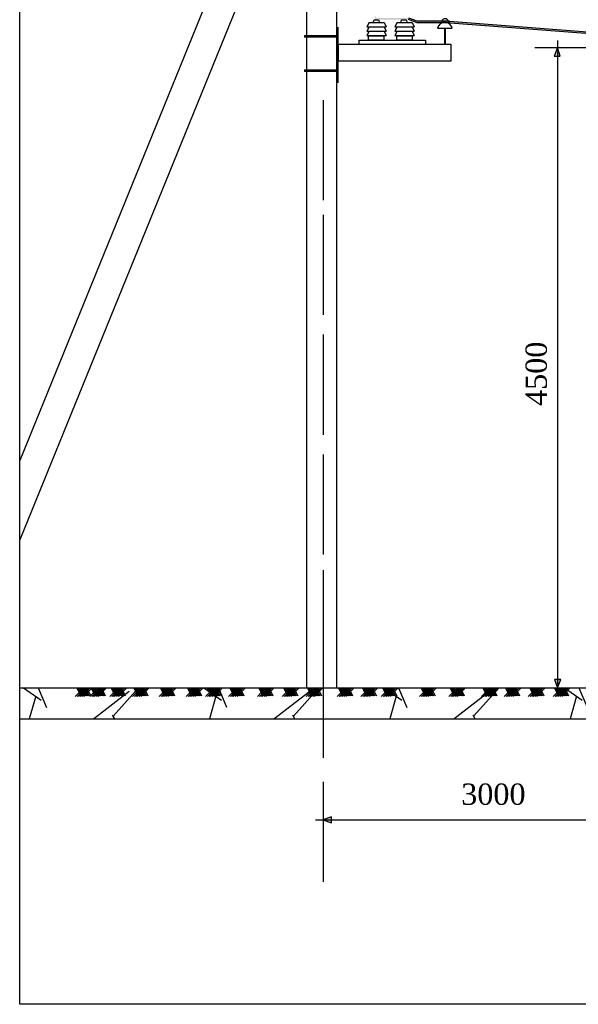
# Model space of a CAD drawing. Extents: x 10527 to 38812, y 13847 to 37526.
# Tile 15 of 256: x 35863 to 35918, y 32434 to 32531. Entities that reach past the tile are written whole.
import ezdxf

# ---------------------------------------------------------------- set-up
doc = ezdxf.new("R2010")
doc.units = 0
doc.header["$LTSCALE"] = 0.5
doc.header["$MEASUREMENT"] = 0
doc.styles.get("Standard").update_dxf_attribs({"font": 'times.ttf'})

msp = doc.modelspace()

# ---------------------------------------------------------------- hatches: boundary and pattern name
h = msp.add_hatch(color=256)
h.set_gradient(color1=(0, 0, 5), color2=(0, 0, 0), one_color=1)
h.paths.add_polyline_path([(35899.063, 32530.922), (35898.568, 32530.922), (35898.431, 32531.084), (35898.355, 32531.106), (35898.387, 32530.778), (35899.063, 32530.778)])
h.paths.add_polyline_path([(35900.42, 32530.922), (35899.063, 32530.922), (35899.063, 32530.778), (35900.42, 32530.778)])
h.paths.add_polyline_path([(35901.723, 32530.922), (35900.42, 32530.922), (35900.42, 32530.778), (35901.686, 32530.778), (35902.427, 32530.49), (35902.427, 32530.66)])
h.paths.add_polyline_path([(35904.369, 32530.615), (35902.55, 32530.615), (35902.427, 32530.66), (35902.427, 32530.49), (35902.545, 32530.444), (35904.369, 32530.444)])
h.paths.add_polyline_path([(35904.972, 32530.615), (35904.369, 32530.615), (35904.369, 32530.444), (35904.952, 32530.444, -0.006027), (35904.968, 32530.452, -0.12377)])
h.paths.add_polyline_path([(35905.615, 32530.615), (35904.972, 32530.615, 0.12377), (35904.968, 32530.452, -0.21793), (35905.583, 32530.444), (35905.617, 32530.444, 0.129572)])
h.paths.add_polyline_path([(35904.952, 32530.444), (35905.583, 32530.444, 0.224252)])
h = msp.add_hatch(color=256)
h.set_gradient(color1=(0, 0, 5), color2=(0, 0, 0), one_color=1)
h.paths.add_polyline_path([(35906.76, 32530.536), (35905.74, 32530.615), (35905.615, 32530.615, -0.129572), (35905.617, 32530.444), (35905.809, 32530.444), (35906.76, 32530.372)])
h.paths.add_polyline_path([(35906.76, 32530.536), (35906.76, 32530.372), (35912.056, 32529.971), (35912.056, 32530.129)])
h.paths.add_polyline_path([(35917.216, 32529.733), (35917.216, 32529.58), (35928.276, 32528.741), (35928.276, 32528.884)])
h.paths.add_polyline_path([(35928.276, 32528.884), (35928.276, 32528.741), (35938.567, 32527.961), (35933.183, 32526.575), (35933.474, 32526.575), (35933.482, 32526.563), (35938.59, 32527.906), (35938.674, 32528.085)])
h.paths.add_polyline_path([(35939.215, 32528.044), (35938.674, 32528.085), (35938.59, 32527.906), (35938.7, 32527.935), (35939.287, 32527.935)])
h.paths.add_polyline_path([(35939.3, 32528.037), (35939.215, 32528.044), (35939.287, 32527.935), (35939.3, 32527.935)])
h = msp.add_hatch(color=256)
h.set_gradient(color1=(0, 0, 5), color2=(0, 0, 0), one_color=1)
h.paths.add_polyline_path([(35912.056, 32530.129), (35912.056, 32529.971), (35917.216, 32529.58), (35917.216, 32529.733)])
h = msp.add_hatch(color=256)
h.set_gradient(color1=(0, 0, 5), color2=(0, 0, 0), one_color=1)
h.paths.add_polyline_path([(35916.38, 32465.738), (35916.095, 32465.738), (35916.373, 32464.906), (35916.38, 32464.906)])
h.paths.add_polyline_path([(35916.38, 32464.906), (35916.383, 32464.906), (35916.694, 32465.738), (35916.38, 32465.738)])
h.paths.add_polyline_path([(35916.38, 32527.984), (35916.38, 32527.984), (35916.362, 32527.984), (35916.055, 32527.161), (35916.38, 32527.161)])
h.paths.add_polyline_path([(35916.38, 32527.161), (35916.654, 32527.161), (35916.38, 32527.984)])
h = msp.add_hatch()
h.set_pattern_fill('GRAVEL', color=256, scale=0.7, style=0)
h.set_pattern_definition([(228.0128, (31912.8182, 29417.1456), (-142.24012086, -160.02019663), [2.392047, -236.8135]), (184.9697, (31911.218, 29415.3676), (213.36034514, 17.77987453), [4.104835, -406.378]), (132.5104, (31907.1286, 29415.012), (177.79987063, -195.58019105), [2.894374, -286.5429]), (267.2737, (31900.1944, 29410.567), (17.7799228, 355.59988557), [3.738035, -370.0648]), (292.8337, (31900.0166, 29406.8332), (-88.90025239, 213.36012131), [3.66544, -362.8786]), (357.2737, (31901.439, 29403.455), (-355.59988557, 17.7799228), [3.738035, -370.0648]), (37.6942, (31905.1728, 29403.2772), (-231.14014603, -177.7998415), [4.94336, -489.3917]), (72.2553, (31909.0844, 29406.2998), (124.46024896, 391.16011344), [4.66704, -462.0371]), (121.4296, (31910.5068, 29410.7448), (-142.24003665, 231.13972812), [3.75069, -371.3185]), (175.2364, (31908.551, 29413.9452), (195.57984637, -17.77983314), [4.28199, -209.8173]), (222.3974, (31904.2838, 29414.3008), (-213.36000642, -195.579745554), [5.537546, -548.2176]), (138.8141, (31917.7966, 29410.3892), (-124.4599207, 106.6798359), [1.890035, -187.1142]), (171.4692, (31916.3742, 29411.6338), (231.13964717, -35.5600896), [3.595774, -355.9822]), (225, (31912.818, 29412.167), (6e-13, -17.779988), [2.51446, -22.63023]), (203.1986, (31911.5736, 29414.3008), (88.9002998, 35.5601559), [1.35409, -134.0542]), (291.8014, (31910.329, 29413.7674), (-17.7800125, 53.3400344), [1.91496, -93.8336]), (30.9638, (31911.0402, 29411.9894), (53.3399437, 35.5600277), [3.11024, -100.5641]), (161.5651, (31913.707, 29413.5896), (35.560016, -17.7799736), [2.24901, -53.9763]), (16.3895, (31900.0166, 29413.7674), (177.8000981, 53.33988905), [3.150616, -311.9116]), (70.3462, (31903.0392, 29414.6564), (-71.11980182, -195.57972342), [2.643193, -261.6754]), (293.1986, (31913.7072, 29417.1456), (-35.5601559, 88.9002998), [2.70816, -132.7004]), (343.6105, (31914.774, 29414.6564), (-177.8000981, 53.33988905), [3.150616, -311.9116]), (339.444, (31900.0166, 29402.7438), (-88.90011035, 35.55995685), [3.038245, -148.8739]), (294.7751, (31902.8614, 29401.677), (-88.89979283, 195.57990918), [2.545704, -252.0252]), (66.8014, (31913.885, 29399.3656), (35.5601559, 88.9002998), [2.70816, -132.7004]), (17.354, (31914.9518, 29401.8548), (-231.14001247, -71.11989273), [2.98048, -295.0668]), (69.444, (31905.1728, 29399.3656), (-35.55995685, -88.90011035), [1.519126, -150.3936]), (101.3099, (31912.8182, 29399.3656), (-17.7799122, 71.1197722), [0.906605, -89.754]), (165.9638, (31912.6404, 29400.2546), (53.3400375, -17.7799692), [3.66544, -69.64335]), (186.009, (31909.0844, 29401.1436), (177.79973781, 17.77995848), [3.39687, -336.2898]), (303.6901, (31911.04, 29410.389), (-17.780006, 35.5599657), [2.56427, -61.54246]), (353.1572, (31912.4626, 29408.2556), (302.260125, -35.56015926), [4.4769, -443.212]), (60.9454, (31916.9076, 29407.7222), (-71.11983456, -124.4597033), [1.830556, -181.2258]), (90, (31917.797, 29409.322), (-17.78, 17.78), [1.0668, -16.7132]), (120.2564, (31908.7288, 29401.677), (71.11984927, -124.45993723), [2.47007, -244.5373]), (48.0128, (31907.4842, 29403.8106), (142.24012086, 160.02019663), [4.7841, -234.4216]), (2e-12, (31910.685, 29407.367), (17.78, 17.78), [4.6228, -13.1572]), (325.3048, (31915.3074, 29407.3666), (-177.79969194, 124.46001183), [2.81127, -278.3151]), (254.0546, (31917.6188, 29405.7664), (-17.7800454, -71.1201694), [2.5888, -126.8519]), (207.646, (31916.9076, 29403.2772), (-337.81988134, -177.80011182), [4.215015, -417.2875]), (175.4261, (31913.1738, 29401.3214), (-231.14005323, 17.77991398), [4.459203, -441.4606]), (175.4261, (31913.1738, 29401.3214), (-231.14005323, 17.77991398), [4.459203, -441.4606])])
h.paths.add_polyline_path([(36023.933, 32464.906), (35863.338, 32464.906), (35863.338, 32461.843), (36023.933, 32461.843)])
h = msp.add_hatch(color=256)
h.set_gradient(color1=(0, 0, 5), color2=(0, 0, 0), one_color=1)
h.paths.add_polyline_path([(35894.097, 32451.91), (35894.097, 32452.189), (35893.26, 32451.91), (35893.26, 32451.91)])
h.paths.add_polyline_path([(35893.26, 32451.91), (35893.26, 32451.903), (35894.097, 32451.59), (35894.097, 32451.91)])
h.paths.add_polyline_path([(35933.024, 32451.91), (35933.86, 32451.91), (35933.024, 32452.222)])
h.paths.add_polyline_path([(35933.024, 32451.91), (35933.024, 32451.623), (35933.871, 32451.906), (35933.86, 32451.91)])
h.paths.add_polyline_path([(35937.614, 32451.91), (35937.614, 32452.193), (35936.801, 32451.922), (35936.801, 32451.91)])
h.paths.add_polyline_path([(35937.614, 32451.594), (35937.614, 32451.91), (35936.801, 32451.91), (35936.801, 32451.898)])
h.paths.add_polyline_path([(35986.269, 32452.249), (35986.269, 32451.91), (35987.048, 32451.91), (35987.117, 32451.933)])
h.paths.add_polyline_path([(35986.269, 32451.91), (35986.269, 32451.65), (35987.048, 32451.91)])

# ---------------------------------------------------------------- linework, layer by layer
for p, q in [((35863.338, 32433.711, -629.582), (35863.338, 32584.109, -629.582)), ((35885.729, 32542.308, -629.582), (35863.338, 32487.324, -629.582)), ((35888.919, 32542.308, -629.582), (35863.338, 32479.49, -629.582)), ((35891.613, 32536.916, -629.582), (35891.613, 32529.214, -629.582)), ((35894.568, 32536.916, -629.582), (35894.568, 32529.214, -629.582)), ((35898.209, 32530.484, -629.582), (35898.288, 32530.751, -629.582)), ((35898.288, 32530.751, -629.582), (35898.728, 32530.751, -629.582)), ((35898.728, 32530.751, -629.582), (35898.841, 32530.486, -629.582)), ((35900.922, 32530.484, -629.582), (35901.001, 32530.751, -629.582)), ((35901.001, 32530.751, -629.582), (35901.441, 32530.751, -629.582)), ((35901.441, 32530.751, -629.582), (35901.554, 32530.486, -629.582)), ((35902.545, 32530.444, -629.582), (35901.686, 32530.778, -629.582)), ((35902.55, 32530.615, -629.582), (35901.723, 32530.922, -629.582)), ((35894.72, 32530.021, -629.582), (35894.72, 32524.554, -629.582)), ((35897.813, 32530.486, -629.582), (35897.574, 32530.077, -629.582)), ((35897.574, 32530.077, -629.582), (35899.475, 32530.077, -629.582)), ((35897.813, 32530.048, -629.582), (35897.574, 32529.639, -629.582)), ((35897.813, 32530.486, -629.582), (35899.292, 32530.486, -629.582)), ((35897.813, 32530.048, -629.582), (35899.292, 32530.048, -629.582)), ((35899.292, 32530.486, -629.582), (35899.475, 32530.077, -629.582)), ((35899.292, 32530.048, -629.582), (35899.475, 32529.639, -629.582)), ((35900.573, 32530.486, -629.582), (35900.334, 32530.077, -629.582)), ((35900.334, 32530.077, -629.582), (35902.235, 32530.077, -629.582)), ((35900.573, 32530.048, -629.582), (35900.334, 32529.639, -629.582)), ((35900.573, 32530.486, -629.582), (35902.052, 32530.486, -629.582)), ((35900.573, 32530.048, -629.582), (35902.052, 32530.048, -629.582)), ((35902.052, 32530.486, -629.582), (35902.235, 32530.077, -629.582)), ((35902.052, 32530.048, -629.582), (35902.235, 32529.639, -629.582)), ((35905.809, 32530.444, -629.582), (35902.545, 32530.444, -629.582)), ((35905.74, 32530.615, -629.582), (35902.55, 32530.615, -629.582)), ((35904.544, 32529.928, -629.582), (35905.991, 32529.928, -629.582)), ((35905.254, 32528.357, -629.582), (35905.254, 32529.928, -629.582)), ((35905.323, 32528.357, -629.582), (35905.323, 32529.928, -629.582)), ((35891.414, 32529.214, -629.582), (35894.72, 32529.214, -629.582)), ((35891.414, 32529.214, -629.582), (35891.414, 32529.052, -629.582)), ((35894.72, 32529.052, -629.582), (35891.414, 32529.052, -629.582)), ((35891.613, 32529.052, -629.582), (35891.613, 32525.822, -629.582)), ((35894.568, 32529.052, -629.582), (35894.568, 32525.822, -629.582)), ((35896.835, 32528.354, -629.582), (35896.835, 32528.752, -629.582)), ((35896.835, 32528.752, -629.582), (35903.376, 32528.752, -629.582)), ((35897.574, 32529.639, -629.582), (35899.475, 32529.639, -629.582)), ((35897.813, 32529.624, -629.582), (35897.574, 32529.215, -629.582)), ((35897.574, 32529.215, -629.582), (35899.475, 32529.215, -629.582)), ((35897.813, 32529.624, -629.582), (35899.292, 32529.624, -629.582)), ((35899.292, 32529.624, -629.582), (35899.475, 32529.215, -629.582)), ((35900.334, 32529.639, -629.582), (35902.235, 32529.639, -629.582)), ((35900.573, 32529.624, -629.582), (35900.334, 32529.215, -629.582)), ((35900.334, 32529.215, -629.582), (35902.235, 32529.215, -629.582)), ((35900.573, 32529.624, -629.582), (35902.052, 32529.624, -629.582)), ((35902.052, 32529.624, -629.582), (35902.235, 32529.215, -629.582)), ((35903.376, 32528.752, -629.582), (35903.376, 32528.357, -629.582)), ((35916.38, 32528.709, -629.582), (35916.38, 32464.894, -629.582)), ((35938.637, 32527.984, -629.582), (35914.144, 32527.984, -629.582)), ((35916.371, 32528.009, -629.582), (35916.055, 32527.161, -629.582)), ((35916.654, 32527.161, -629.582), (35916.371, 32528.009, -629.582)), ((35916.055, 32527.161, -629.582), (35916.654, 32527.161, -629.582)), ((35891.414, 32525.822, -629.582), (35894.72, 32525.822, -629.582)), ((35891.414, 32525.822, -629.582), (35891.414, 32525.66, -629.582)), ((35894.72, 32525.66, -629.582), (35891.414, 32525.66, -629.582)), ((35891.613, 32525.66, -629.582), (35891.613, 32464.906, -629.582)), ((35894.568, 32525.66, -629.582), (35894.568, 32464.906, -629.582)), ((35893.26, 32522.837, -629.582), (35893.26, 32512.978, -629.582)), ((35893.26, 32511.517, -629.582), (35893.26, 32501.658, -629.582)), ((35893.26, 32499.718, -629.582), (35893.26, 32489.859, -629.582)), ((35893.26, 32487.919, -629.582), (35893.26, 32478.06, -629.582)), ((35893.26, 32476.503, -629.582), (35893.26, 32466.644, -629.582)), ((35893.26, 32467.87, -629.582), (35893.26, 32458.011, -629.582)), ((35916.095, 32465.738, -629.582), (35916.378, 32464.891, -629.582)), ((35916.694, 32465.738, -629.582), (35916.095, 32465.738, -629.582)), ((35916.378, 32464.891, -629.582), (35916.694, 32465.738, -629.582)), ((35863.338, 32464.906, -629.582), (36023.933, 32464.906, -629.582)), ((35869.641, 32464.907, -629.582), (35868.822, 32464.063, -629.582)), ((35868.96, 32464.901, -629.582), (35869.327, 32464.116, -629.582)), ((35869.838, 32464.907, -629.582), (35869.019, 32464.063, -629.582)), ((35869.054, 32464.901, -629.582), (35869.421, 32464.116, -629.582)), ((35869.974, 32464.907, -629.582), (35869.155, 32464.063, -629.582)), ((35869.156, 32464.901, -629.582), (35869.523, 32464.116, -629.582)), ((35869.25, 32464.901, -629.582), (35869.617, 32464.116, -629.582)), ((35870.111, 32464.907, -629.582), (35869.292, 32464.063, -629.582)), ((35869.335, 32464.901, -629.582), (35869.703, 32464.116, -629.582)), ((35870.299, 32464.907, -629.582), (35869.479, 32464.063, -629.582)), ((35869.481, 32464.901, -629.582), (35869.848, 32464.116, -629.582)), ((35869.592, 32464.901, -629.582), (35869.959, 32464.116, -629.582)), ((35870.487, 32464.907, -629.582), (35869.667, 32464.063, -629.582)), ((35869.711, 32464.901, -629.582), (35870.078, 32464.116, -629.582)), ((35869.831, 32464.901, -629.582), (35870.198, 32464.116, -629.582)), ((35869.976, 32464.901, -629.582), (35870.343, 32464.116, -629.582)), ((35871.067, 32464.907, -629.582), (35870.248, 32464.063, -629.582)), ((35870.385, 32464.901, -629.582), (35870.752, 32464.116, -629.582)), ((35871.263, 32464.907, -629.582), (35870.444, 32464.063, -629.582)), ((35870.479, 32464.901, -629.582), (35870.846, 32464.116, -629.582)), ((35871.4, 32464.907, -629.582), (35870.581, 32464.063, -629.582)), ((35870.582, 32464.901, -629.582), (35870.949, 32464.116, -629.582)), ((35870.676, 32464.901, -629.582), (35871.043, 32464.116, -629.582)), ((35871.537, 32464.907, -629.582), (35870.717, 32464.063, -629.582)), ((35870.761, 32464.901, -629.582), (35871.128, 32464.116, -629.582)), ((35871.724, 32464.907, -629.582), (35870.905, 32464.063, -629.582)), ((35870.906, 32464.901, -629.582), (35871.273, 32464.116, -629.582)), ((35871.017, 32464.901, -629.582), (35871.384, 32464.116, -629.582)), ((35871.912, 32464.907, -629.582), (35871.093, 32464.063, -629.582)), ((35871.137, 32464.901, -629.582), (35871.504, 32464.116, -629.582)), ((35871.256, 32464.901, -629.582), (35871.623, 32464.116, -629.582)), ((35871.401, 32464.901, -629.582), (35871.768, 32464.116, -629.582)), ((35873.047, 32464.907, -629.582), (35872.228, 32464.063, -629.582)), ((35872.366, 32464.901, -629.582), (35872.733, 32464.116, -629.582)), ((35873.244, 32464.907, -629.582), (35872.425, 32464.063, -629.582)), ((35872.46, 32464.901, -629.582), (35872.827, 32464.116, -629.582)), ((35873.38, 32464.907, -629.582), (35872.561, 32464.063, -629.582)), ((35872.562, 32464.901, -629.582), (35872.929, 32464.116, -629.582)), ((35872.656, 32464.901, -629.582), (35873.023, 32464.116, -629.582)), ((35873.517, 32464.907, -629.582), (35872.698, 32464.063, -629.582)), ((35872.741, 32464.901, -629.582), (35873.108, 32464.116, -629.582)), ((35873.705, 32464.907, -629.582), (35872.885, 32464.063, -629.582)), ((35872.887, 32464.901, -629.582), (35873.254, 32464.116, -629.582)), ((35872.998, 32464.901, -629.582), (35873.365, 32464.116, -629.582)), ((35873.893, 32464.907, -629.582), (35873.073, 32464.063, -629.582)), ((35873.117, 32464.901, -629.582), (35873.484, 32464.116, -629.582)), ((35873.237, 32464.901, -629.582), (35873.604, 32464.116, -629.582)), ((35873.382, 32464.901, -629.582), (35873.749, 32464.116, -629.582)), ((35875.272, 32464.907, -629.582), (35874.453, 32464.063, -629.582)), ((35874.59, 32464.901, -629.582), (35874.957, 32464.116, -629.582)), ((35875.468, 32464.907, -629.582), (35874.649, 32464.063, -629.582)), ((35874.684, 32464.901, -629.582), (35875.051, 32464.116, -629.582)), ((35875.605, 32464.907, -629.582), (35874.786, 32464.063, -629.582)), ((35874.787, 32464.901, -629.582), (35875.154, 32464.116, -629.582)), ((35874.881, 32464.901, -629.582), (35875.248, 32464.116, -629.582)), ((35875.742, 32464.907, -629.582), (35874.922, 32464.063, -629.582)), ((35874.966, 32464.901, -629.582), (35875.333, 32464.116, -629.582)), ((35875.929, 32464.907, -629.582), (35875.11, 32464.063, -629.582)), ((35875.111, 32464.901, -629.582), (35875.478, 32464.116, -629.582)), ((35875.222, 32464.901, -629.582), (35875.589, 32464.116, -629.582)), ((35876.117, 32464.907, -629.582), (35875.298, 32464.063, -629.582)), ((35875.342, 32464.901, -629.582), (35875.709, 32464.116, -629.582)), ((35875.461, 32464.901, -629.582), (35875.828, 32464.116, -629.582)), ((35875.606, 32464.901, -629.582), (35875.973, 32464.116, -629.582)), ((35877.913, 32464.907, -629.582), (35877.094, 32464.063, -629.582)), ((35877.232, 32464.901, -629.582), (35877.599, 32464.116, -629.582)), ((35878.11, 32464.907, -629.582), (35877.291, 32464.063, -629.582)), ((35877.326, 32464.901, -629.582), (35877.693, 32464.116, -629.582)), ((35878.246, 32464.907, -629.582), (35877.427, 32464.063, -629.582)), ((35877.428, 32464.901, -629.582), (35877.795, 32464.116, -629.582)), ((35877.522, 32464.901, -629.582), (35877.889, 32464.116, -629.582)), ((35878.383, 32464.907, -629.582), (35877.564, 32464.063, -629.582)), ((35877.607, 32464.901, -629.582), (35877.975, 32464.116, -629.582)), ((35878.571, 32464.907, -629.582), (35877.751, 32464.063, -629.582)), ((35877.753, 32464.901, -629.582), (35878.12, 32464.116, -629.582)), ((35877.864, 32464.901, -629.582), (35878.231, 32464.116, -629.582)), ((35878.759, 32464.907, -629.582), (35877.939, 32464.063, -629.582)), ((35877.983, 32464.901, -629.582), (35878.35, 32464.116, -629.582)), ((35878.103, 32464.901, -629.582), (35878.47, 32464.116, -629.582)), ((35878.248, 32464.901, -629.582), (35878.615, 32464.116, -629.582)), ((35880.577, 32464.907, -629.582), (35879.757, 32464.063, -629.582)), ((35879.895, 32464.901, -629.582), (35880.262, 32464.116, -629.582)), ((35880.773, 32464.907, -629.582), (35879.954, 32464.063, -629.582)), ((35879.989, 32464.901, -629.582), (35880.356, 32464.116, -629.582)), ((35880.91, 32464.907, -629.582), (35880.09, 32464.063, -629.582)), ((35880.091, 32464.901, -629.582), (35880.459, 32464.116, -629.582)), ((35880.185, 32464.901, -629.582), (35880.552, 32464.116, -629.582)), ((35881.046, 32464.907, -629.582), (35880.227, 32464.063, -629.582)), ((35880.271, 32464.901, -629.582), (35880.638, 32464.116, -629.582)), ((35881.234, 32464.907, -629.582), (35880.415, 32464.063, -629.582)), ((35880.416, 32464.901, -629.582), (35880.783, 32464.116, -629.582)), ((35880.527, 32464.901, -629.582), (35880.894, 32464.116, -629.582)), ((35881.422, 32464.907, -629.582), (35880.603, 32464.063, -629.582)), ((35880.646, 32464.901, -629.582), (35881.013, 32464.116, -629.582)), ((35880.766, 32464.901, -629.582), (35881.133, 32464.116, -629.582)), ((35880.911, 32464.901, -629.582), (35881.278, 32464.116, -629.582)), ((35882.498, 32464.907, -629.582), (35881.679, 32464.063, -629.582)), ((35881.816, 32464.901, -629.582), (35882.183, 32464.116, -629.582)), ((35882.694, 32464.907, -629.582), (35881.875, 32464.063, -629.582)), ((35881.91, 32464.901, -629.582), (35882.277, 32464.116, -629.582)), ((35882.831, 32464.907, -629.582), (35882.011, 32464.063, -629.582)), ((35882.012, 32464.901, -629.582), (35882.38, 32464.116, -629.582)), ((35882.106, 32464.901, -629.582), (35882.473, 32464.116, -629.582)), ((35882.967, 32464.907, -629.582), (35882.148, 32464.063, -629.582)), ((35882.192, 32464.901, -629.582), (35882.559, 32464.116, -629.582)), ((35883.155, 32464.907, -629.582), (35882.336, 32464.063, -629.582)), ((35882.337, 32464.901, -629.582), (35882.704, 32464.116, -629.582)), ((35882.448, 32464.901, -629.582), (35882.815, 32464.116, -629.582)), ((35883.343, 32464.907, -629.582), (35882.524, 32464.063, -629.582)), ((35882.567, 32464.901, -629.582), (35882.934, 32464.116, -629.582)), ((35882.687, 32464.901, -629.582), (35883.054, 32464.116, -629.582)), ((35882.832, 32464.901, -629.582), (35883.199, 32464.116, -629.582)), ((35884.75, 32464.907, -629.582), (35883.931, 32464.063, -629.582)), ((35884.069, 32464.901, -629.582), (35884.436, 32464.116, -629.582)), ((35884.947, 32464.907, -629.582), (35884.127, 32464.063, -629.582)), ((35884.163, 32464.901, -629.582), (35884.53, 32464.116, -629.582)), ((35885.083, 32464.907, -629.582), (35884.264, 32464.063, -629.582)), ((35884.265, 32464.901, -629.582), (35884.632, 32464.116, -629.582)), ((35884.359, 32464.901, -629.582), (35884.726, 32464.116, -629.582)), ((35885.22, 32464.907, -629.582), (35884.401, 32464.063, -629.582)), ((35884.444, 32464.901, -629.582), (35884.811, 32464.116, -629.582)), ((35885.408, 32464.907, -629.582), (35884.588, 32464.063, -629.582)), ((35884.589, 32464.901, -629.582), (35884.956, 32464.116, -629.582)), ((35884.7, 32464.901, -629.582), (35885.067, 32464.116, -629.582)), ((35885.595, 32464.907, -629.582), (35884.776, 32464.063, -629.582)), ((35884.82, 32464.901, -629.582), (35885.187, 32464.116, -629.582)), ((35884.939, 32464.901, -629.582), (35885.306, 32464.116, -629.582)), ((35885.084, 32464.901, -629.582), (35885.452, 32464.116, -629.582)), ((35887.597, 32464.907, -629.582), (35886.778, 32464.063, -629.582)), ((35886.916, 32464.901, -629.582), (35887.283, 32464.116, -629.582)), ((35887.794, 32464.907, -629.582), (35886.975, 32464.063, -629.582)), ((35887.01, 32464.901, -629.582), (35887.377, 32464.116, -629.582)), ((35887.93, 32464.907, -629.582), (35887.111, 32464.063, -629.582)), ((35887.112, 32464.901, -629.582), (35887.479, 32464.116, -629.582)), ((35887.206, 32464.901, -629.582), (35887.573, 32464.116, -629.582)), ((35888.067, 32464.907, -629.582), (35887.248, 32464.063, -629.582)), ((35887.291, 32464.901, -629.582), (35887.658, 32464.116, -629.582)), ((35888.255, 32464.907, -629.582), (35887.435, 32464.063, -629.582)), ((35887.437, 32464.901, -629.582), (35887.804, 32464.116, -629.582)), ((35887.548, 32464.901, -629.582), (35887.915, 32464.116, -629.582)), ((35888.443, 32464.907, -629.582), (35887.623, 32464.063, -629.582)), ((35887.667, 32464.901, -629.582), (35888.034, 32464.116, -629.582)), ((35887.787, 32464.901, -629.582), (35888.154, 32464.116, -629.582)), ((35887.932, 32464.901, -629.582), (35888.299, 32464.116, -629.582)), ((35890.054, 32464.907, -629.582), (35889.235, 32464.063, -629.582)), ((35889.372, 32464.901, -629.582), (35889.739, 32464.116, -629.582)), ((35890.25, 32464.907, -629.582), (35889.431, 32464.063, -629.582)), ((35889.466, 32464.901, -629.582), (35889.833, 32464.116, -629.582)), ((35890.387, 32464.907, -629.582), (35889.567, 32464.063, -629.582)), ((35889.569, 32464.901, -629.582), (35889.936, 32464.116, -629.582)), ((35889.662, 32464.901, -629.582), (35890.03, 32464.116, -629.582)), ((35890.523, 32464.907, -629.582), (35889.704, 32464.063, -629.582)), ((35889.748, 32464.901, -629.582), (35890.115, 32464.116, -629.582)), ((35890.711, 32464.907, -629.582), (35889.892, 32464.063, -629.582)), ((35889.893, 32464.901, -629.582), (35890.26, 32464.116, -629.582)), ((35890.004, 32464.901, -629.582), (35890.371, 32464.116, -629.582)), ((35890.899, 32464.907, -629.582), (35890.08, 32464.063, -629.582)), ((35890.123, 32464.901, -629.582), (35890.49, 32464.116, -629.582)), ((35890.243, 32464.901, -629.582), (35890.61, 32464.116, -629.582)), ((35890.388, 32464.901, -629.582), (35890.755, 32464.116, -629.582)), ((35892.399, 32464.907, -629.582), (35891.579, 32464.063, -629.582)), ((35891.717, 32464.901, -629.582), (35892.084, 32464.116, -629.582)), ((35892.595, 32464.907, -629.582), (35891.776, 32464.063, -629.582)), ((35891.811, 32464.901, -629.582), (35892.178, 32464.116, -629.582)), ((35892.732, 32464.907, -629.582), (35891.912, 32464.063, -629.582)), ((35891.913, 32464.901, -629.582), (35892.28, 32464.116, -629.582)), ((35892.007, 32464.901, -629.582), (35892.374, 32464.116, -629.582)), ((35892.868, 32464.907, -629.582), (35892.049, 32464.063, -629.582)), ((35892.093, 32464.901, -629.582), (35892.46, 32464.116, -629.582)), ((35893.056, 32464.907, -629.582), (35892.237, 32464.063, -629.582)), ((35892.238, 32464.901, -629.582), (35892.605, 32464.116, -629.582)), ((35892.349, 32464.901, -629.582), (35892.716, 32464.116, -629.582)), ((35893.244, 32464.907, -629.582), (35892.424, 32464.063, -629.582)), ((35892.468, 32464.901, -629.582), (35892.835, 32464.116, -629.582)), ((35892.588, 32464.901, -629.582), (35892.955, 32464.116, -629.582)), ((35892.733, 32464.901, -629.582), (35893.1, 32464.116, -629.582)), ((35895.469, 32464.907, -629.582), (35894.65, 32464.063, -629.582)), ((35894.787, 32464.901, -629.582), (35895.154, 32464.116, -629.582)), ((35895.665, 32464.907, -629.582), (35894.846, 32464.063, -629.582)), ((35894.881, 32464.901, -629.582), (35895.248, 32464.116, -629.582)), ((35895.802, 32464.907, -629.582), (35894.983, 32464.063, -629.582)), ((35894.984, 32464.901, -629.582), (35895.351, 32464.116, -629.582)), ((35895.078, 32464.901, -629.582), (35895.445, 32464.116, -629.582)), ((35895.939, 32464.907, -629.582), (35895.119, 32464.063, -629.582)), ((35895.163, 32464.901, -629.582), (35895.53, 32464.116, -629.582)), ((35896.126, 32464.907, -629.582), (35895.307, 32464.063, -629.582)), ((35895.308, 32464.901, -629.582), (35895.675, 32464.116, -629.582)), ((35895.419, 32464.901, -629.582), (35895.786, 32464.116, -629.582)), ((35896.314, 32464.907, -629.582), (35895.495, 32464.063, -629.582)), ((35895.539, 32464.901, -629.582), (35895.906, 32464.116, -629.582)), ((35895.658, 32464.901, -629.582), (35896.025, 32464.116, -629.582)), ((35895.803, 32464.901, -629.582), (35896.17, 32464.116, -629.582)), ((35897.814, 32464.907, -629.582), (35896.994, 32464.063, -629.582)), ((35897.132, 32464.901, -629.582), (35897.499, 32464.116, -629.582)), ((35898.01, 32464.907, -629.582), (35897.191, 32464.063, -629.582)), ((35897.226, 32464.901, -629.582), (35897.593, 32464.116, -629.582)), ((35898.147, 32464.907, -629.582), (35897.327, 32464.063, -629.582)), ((35897.328, 32464.901, -629.582), (35897.696, 32464.116, -629.582)), ((35897.422, 32464.901, -629.582), (35897.789, 32464.116, -629.582)), ((35898.283, 32464.907, -629.582), (35897.464, 32464.063, -629.582)), ((35897.508, 32464.901, -629.582), (35897.875, 32464.116, -629.582)), ((35898.471, 32464.907, -629.582), (35897.652, 32464.063, -629.582)), ((35897.653, 32464.901, -629.582), (35898.02, 32464.116, -629.582)), ((35897.764, 32464.901, -629.582), (35898.131, 32464.116, -629.582)), ((35898.659, 32464.907, -629.582), (35897.84, 32464.063, -629.582)), ((35897.883, 32464.901, -629.582), (35898.25, 32464.116, -629.582)), ((35898.003, 32464.901, -629.582), (35898.37, 32464.116, -629.582)), ((35898.148, 32464.901, -629.582), (35898.515, 32464.116, -629.582)), ((35899.817, 32464.907, -629.582), (35898.998, 32464.063, -629.582)), ((35899.135, 32464.901, -629.582), (35899.502, 32464.116, -629.582)), ((35900.013, 32464.907, -629.582), (35899.194, 32464.063, -629.582)), ((35899.229, 32464.901, -629.582), (35899.596, 32464.116, -629.582)), ((35900.15, 32464.907, -629.582), (35899.331, 32464.063, -629.582)), ((35899.332, 32464.901, -629.582), (35899.699, 32464.116, -629.582)), ((35899.426, 32464.901, -629.582), (35899.793, 32464.116, -629.582)), ((35900.286, 32464.907, -629.582), (35899.467, 32464.063, -629.582)), ((35899.511, 32464.901, -629.582), (35899.878, 32464.116, -629.582)), ((35900.474, 32464.907, -629.582), (35899.655, 32464.063, -629.582)), ((35899.656, 32464.901, -629.582), (35900.023, 32464.116, -629.582)), ((35899.767, 32464.901, -629.582), (35900.134, 32464.116, -629.582)), ((35900.662, 32464.907, -629.582), (35899.843, 32464.063, -629.582)), ((35899.886, 32464.901, -629.582), (35900.254, 32464.116, -629.582)), ((35900.006, 32464.901, -629.582), (35900.373, 32464.116, -629.582)), ((35900.151, 32464.901, -629.582), (35900.518, 32464.116, -629.582)), ((35903.601, 32464.907, -629.582), (35902.781, 32464.063, -629.582)), ((35902.919, 32464.901, -629.582), (35903.286, 32464.116, -629.582)), ((35903.797, 32464.907, -629.582), (35902.978, 32464.063, -629.582)), ((35903.013, 32464.901, -629.582), (35903.38, 32464.116, -629.582)), ((35903.934, 32464.907, -629.582), (35903.114, 32464.063, -629.582)), ((35903.115, 32464.901, -629.582), (35903.482, 32464.116, -629.582)), ((35903.209, 32464.901, -629.582), (35903.576, 32464.116, -629.582)), ((35904.07, 32464.907, -629.582), (35903.251, 32464.063, -629.582)), ((35903.295, 32464.901, -629.582), (35903.662, 32464.116, -629.582)), ((35904.258, 32464.907, -629.582), (35903.439, 32464.063, -629.582)), ((35903.44, 32464.901, -629.582), (35903.807, 32464.116, -629.582)), ((35903.551, 32464.901, -629.582), (35903.918, 32464.116, -629.582)), ((35904.446, 32464.907, -629.582), (35903.626, 32464.063, -629.582)), ((35903.67, 32464.901, -629.582), (35904.037, 32464.116, -629.582)), ((35903.79, 32464.901, -629.582), (35904.157, 32464.116, -629.582)), ((35903.935, 32464.901, -629.582), (35904.302, 32464.116, -629.582)), ((35906.473, 32464.907, -629.582), (35905.654, 32464.063, -629.582)), ((35905.792, 32464.901, -629.582), (35906.159, 32464.116, -629.582)), ((35906.67, 32464.907, -629.582), (35905.851, 32464.063, -629.582)), ((35905.886, 32464.901, -629.582), (35906.253, 32464.116, -629.582)), ((35906.806, 32464.907, -629.582), (35905.987, 32464.063, -629.582)), ((35905.988, 32464.901, -629.582), (35906.355, 32464.116, -629.582)), ((35906.082, 32464.901, -629.582), (35906.449, 32464.116, -629.582)), ((35906.943, 32464.907, -629.582), (35906.124, 32464.063, -629.582)), ((35906.167, 32464.901, -629.582), (35906.535, 32464.116, -629.582)), ((35907.131, 32464.907, -629.582), (35906.311, 32464.063, -629.582)), ((35906.313, 32464.901, -629.582), (35906.68, 32464.116, -629.582)), ((35906.424, 32464.901, -629.582), (35906.791, 32464.116, -629.582)), ((35907.319, 32464.907, -629.582), (35906.499, 32464.063, -629.582)), ((35906.543, 32464.901, -629.582), (35906.91, 32464.116, -629.582)), ((35906.663, 32464.901, -629.582), (35907.03, 32464.116, -629.582)), ((35906.808, 32464.901, -629.582), (35907.175, 32464.116, -629.582)), ((35909.697, 32464.907, -629.582), (35908.877, 32464.063, -629.582)), ((35909.015, 32464.901, -629.582), (35909.382, 32464.116, -629.582)), ((35909.893, 32464.907, -629.582), (35909.074, 32464.063, -629.582)), ((35909.109, 32464.901, -629.582), (35909.476, 32464.116, -629.582)), ((35910.03, 32464.907, -629.582), (35909.21, 32464.063, -629.582)), ((35909.211, 32464.901, -629.582), (35909.578, 32464.116, -629.582)), ((35909.305, 32464.901, -629.582), (35909.672, 32464.116, -629.582)), ((35910.166, 32464.907, -629.582), (35909.347, 32464.063, -629.582)), ((35909.391, 32464.901, -629.582), (35909.758, 32464.116, -629.582)), ((35910.354, 32464.907, -629.582), (35909.535, 32464.063, -629.582)), ((35909.536, 32464.901, -629.582), (35909.903, 32464.116, -629.582)), ((35909.647, 32464.901, -629.582), (35910.014, 32464.116, -629.582)), ((35910.542, 32464.907, -629.582), (35909.722, 32464.063, -629.582)), ((35909.766, 32464.901, -629.582), (35910.133, 32464.116, -629.582)), ((35909.886, 32464.901, -629.582), (35910.253, 32464.116, -629.582)), ((35910.031, 32464.901, -629.582), (35910.398, 32464.116, -629.582)), ((35911.939, 32464.907, -629.582), (35911.12, 32464.063, -629.582)), ((35911.257, 32464.901, -629.582), (35911.624, 32464.116, -629.582)), ((35912.135, 32464.907, -629.582), (35911.316, 32464.063, -629.582)), ((35911.351, 32464.901, -629.582), (35911.718, 32464.116, -629.582)), ((35912.272, 32464.907, -629.582), (35911.453, 32464.063, -629.582)), ((35911.454, 32464.901, -629.582), (35911.821, 32464.116, -629.582)), ((35911.548, 32464.901, -629.582), (35911.915, 32464.116, -629.582)), ((35912.408, 32464.907, -629.582), (35911.589, 32464.063, -629.582)), ((35911.633, 32464.901, -629.582), (35912, 32464.116, -629.582)), ((35912.596, 32464.907, -629.582), (35911.777, 32464.063, -629.582)), ((35911.778, 32464.901, -629.582), (35912.145, 32464.116, -629.582)), ((35911.889, 32464.901, -629.582), (35912.256, 32464.116, -629.582)), ((35912.784, 32464.907, -629.582), (35911.965, 32464.063, -629.582)), ((35912.008, 32464.901, -629.582), (35912.376, 32464.116, -629.582)), ((35912.128, 32464.901, -629.582), (35912.495, 32464.116, -629.582)), ((35912.273, 32464.901, -629.582), (35912.64, 32464.116, -629.582)), ((35914.321, 32464.907, -629.582), (35913.502, 32464.063, -629.582)), ((35913.64, 32464.901, -629.582), (35914.007, 32464.116, -629.582)), ((35914.518, 32464.907, -629.582), (35913.698, 32464.063, -629.582)), ((35913.734, 32464.901, -629.582), (35914.101, 32464.116, -629.582)), ((35914.654, 32464.907, -629.582), (35913.835, 32464.063, -629.582)), ((35913.836, 32464.901, -629.582), (35914.203, 32464.116, -629.582)), ((35913.93, 32464.901, -629.582), (35914.297, 32464.116, -629.582)), ((35914.791, 32464.907, -629.582), (35913.971, 32464.063, -629.582)), ((35914.015, 32464.901, -629.582), (35914.382, 32464.116, -629.582)), ((35914.979, 32464.907, -629.582), (35914.159, 32464.063, -629.582)), ((35914.16, 32464.901, -629.582), (35914.527, 32464.116, -629.582)), ((35914.271, 32464.901, -629.582), (35914.638, 32464.116, -629.582)), ((35915.166, 32464.907, -629.582), (35914.347, 32464.063, -629.582)), ((35914.391, 32464.901, -629.582), (35914.758, 32464.116, -629.582)), ((35914.51, 32464.901, -629.582), (35914.877, 32464.116, -629.582)), ((35914.655, 32464.901, -629.582), (35915.022, 32464.116, -629.582)), ((35916.774, 32464.907, -629.582), (35915.954, 32464.063, -629.582)), ((35916.092, 32464.901, -629.582), (35916.459, 32464.116, -629.582)), ((35916.97, 32464.907, -629.582), (35916.151, 32464.063, -629.582)), ((35916.186, 32464.901, -629.582), (35916.553, 32464.116, -629.582)), ((35917.107, 32464.907, -629.582), (35916.287, 32464.063, -629.582)), ((35916.288, 32464.901, -629.582), (35916.655, 32464.116, -629.582)), ((35916.382, 32464.901, -629.582), (35916.749, 32464.116, -629.582)), ((35917.243, 32464.907, -629.582), (35916.424, 32464.063, -629.582)), ((35916.468, 32464.901, -629.582), (35916.835, 32464.116, -629.582)), ((35917.431, 32464.907, -629.582), (35916.612, 32464.063, -629.582)), ((35916.613, 32464.901, -629.582), (35916.98, 32464.116, -629.582)), ((35916.724, 32464.901, -629.582), (35917.091, 32464.116, -629.582)), ((35917.619, 32464.907, -629.582), (35916.799, 32464.063, -629.582)), ((35916.843, 32464.901, -629.582), (35917.21, 32464.116, -629.582)), ((35916.963, 32464.901, -629.582), (35917.33, 32464.116, -629.582)), ((35917.108, 32464.901, -629.582), (35917.475, 32464.116, -629.582)), ((35863.338, 32461.843, -629.582), (36023.933, 32461.843, -629.582)), ((35893.26, 32455.638, -629.582), (35893.26, 32445.779, -629.582)), ((35894.097, 32452.189, -629.582), (35893.249, 32451.907, -629.582)), ((35894.097, 32451.59, -629.582), (35894.097, 32452.189, -629.582)), ((35892.499, 32451.91, -629.582), (35990.807, 32451.91, -629.582)), ((35893.249, 32451.907, -629.582), (35894.097, 32451.59, -629.582)), ((36023.933, 32433.711, -629.582), (35863.338, 32433.711, -629.582))]:
    msp.add_line(p, q)
at = {"elevation": -629.582}
for points in [[(35905.74, 32530.615), (35939.3, 32528.037)], [(35905.809, 32530.444), (35938.567, 32527.961)]]:
    msp.add_lwpolyline(points, dxfattribs=at)
for points in [[(35897.74, 32529.176), (35899.264, 32529.176), (35899.264, 32528.763), (35897.74, 32528.763)], [(35900.527, 32529.176), (35902.05, 32529.176), (35902.05, 32528.763), (35900.527, 32528.763)], [(35894.77, 32528.357), (35905.868, 32528.357), (35905.868, 32526.693), (35894.77, 32526.693)]]:
    msp.add_lwpolyline(points, close=True, dxfattribs=at)
for centre, radius, start, end in [((35905.294, 32530.525, -629.582), 0.334, 343.27778, 192.74198), ((35905.268, 32529.776, -629.582), 0.739, 11.8939, 168.1061)]:
    msp.add_arc(centre, radius, start, end)

# ---------------------------------------------------------------- texts
at = {"insert": (35913.229, 32492.688, -629.582), "char_height": 2.1, "width": 9.75982, "attachment_point": 1, "rotation": 90}
msp.add_mtext('{\\fGeorgia|b0|i0|c204|p18;\\C7;4500}', dxfattribs=at)
at = {"insert": (35906.884, 32455.475, -629.582), "char_height": 2.1, "width": 9.75982, "attachment_point": 1}
msp.add_mtext('{\\fGeorgia|b0|i0|c204|p18;\\C7;3000}', dxfattribs=at)

doc.saveas('drawing.dxf')
